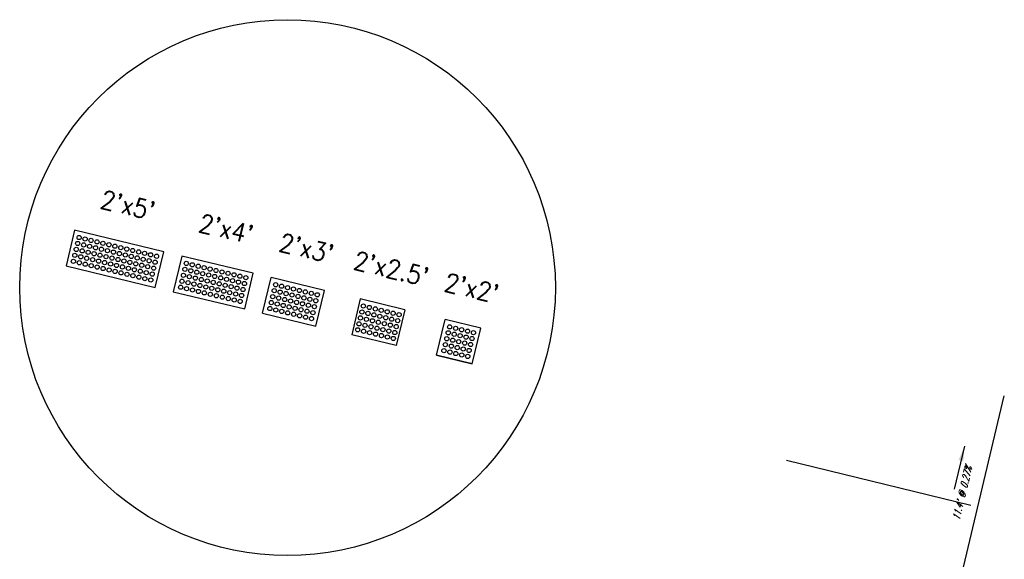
# Model space of a CAD drawing. Extents: x 167754 to 212748, y 396132 to 454338.
# Tile 129 of 147: x 168248 to 168301, y 437906 to 437935. Entities that reach past the tile are written whole.
import ezdxf
from ezdxf.enums import TextEntityAlignment as Align

# ---------------------------------------------------------------- set-up
doc = ezdxf.new("R2010")
doc.units = 0
doc.header["$MEASUREMENT"] = 0
doc.layers.get('0').update_dxf_attribs({"linetype": 'CONTINUOUS'})
for name, color, linetype, plot in [('0_EX. 3DP', 31, 'CONTINUOUS', False), ('SC_SCRATCH-1', 7, 'CONTINUOUS', False), ('SC_SCRATCH-2', 2, 'CONTINUOUS', False), ('SC_SCRATCH-3', 3, 'CONTINUOUS', False), ('SC_SCRATCH-4', 4, 'CONTINUOUS', False), ('SC_SCRATCH-5', 5, 'CONTINUOUS', False)]:
    doc.layers.add(name, color=color, linetype=linetype, plot=plot)
doc.styles.add('romans', font='romans.shx', dxfattribs={"width": 0.75, "oblique": 22.5})
doc.styles.get("Standard").update_dxf_attribs({"font": 'romans.shx', "width": 0.9})
doc.dimstyles.new('4P', dxfattribs={"dimscale": 4, "dimtxt": 0.14, "dimasz": 0.14, "dimexe": 0.05, "dimexo": 0.05, "dimgap": 0.05, "dimtad": 1, "dimzin": 0, "dimdsep": 46, "dimtxsty": 'romans', "dimcen": 0, "dimdle": 0.1, "dimclrd": 1, "dimclre": 1, "dimclrt": 7, "dimaunit": 1, "dimadec": 4, "dimazin": 0, "dimtfac": 1, "dimtmove": 0, "dimatfit": 2, "dimfxl": 1, "dimtvp": 1, "dimtolj": 1, "dimtzin": 0, "dimarcsym": 0})

# ---------------------------------------------------------------- blocks, each defined once
blk = doc.blocks.new('DOMES_5FT')
for p, q in [((-0.07, 2.499), (-2.069, 2.443)), ((-2.069, 2.443), (-1.929, -2.555)), ((0.07, -2.499), (-0.07, 2.499)), ((-1.929, -2.555), (0.07, -2.499))]:
    blk.add_line(p, q)
for centre in [(-1.725, 2.12), (-1.392, 2.13), (-1.059, 2.139), (-0.727, 2.148), (-0.394, 2.158), (-1.716, 1.788), (-1.383, 1.797), (-1.05, 1.806), (-0.717, 1.816), (-0.384, 1.825), (-1.706, 1.453), (-1.697, 1.12), (-1.374, 1.462), (-1.364, 1.129), (-1.041, 1.471), (-1.031, 1.138), (-0.708, 1.481), (-0.698, 1.148), (-0.375, 1.49), (-0.366, 1.157), (-1.688, 0.787), (-1.678, 0.454), (-1.355, 0.796), (-1.346, 0.463), (-1.022, 0.806), (-1.013, 0.473), (-0.689, 0.815), (-0.68, 0.482), (-0.356, 0.824), (-0.347, 0.491), (-1.669, 0.121), (-1.336, 0.131), (-1.003, 0.14), (-0.67, 0.149), (-0.338, 0.159), (-1.66, -0.212), (-1.65, -0.547), (-1.327, -0.202), (-1.317, -0.537), (-0.994, -0.193), (-0.985, -0.528), (-0.661, -0.184), (-0.652, -0.518), (-0.328, -0.174), (-0.319, -0.509), (-1.641, -0.881), (-1.308, -0.872), (-0.975, -0.863), (-0.642, -0.853), (-0.633, -1.186), (-0.309, -0.844), (-0.3, -1.177), (-1.632, -1.214), (-1.622, -1.547), (-1.299, -1.205), (-1.289, -1.538), (-0.966, -1.196), (-0.956, -1.528), (-0.624, -1.519), (-0.291, -1.51), (-1.613, -1.88), (-1.604, -2.213), (-1.28, -1.871), (-1.271, -2.204), (-0.947, -1.861), (-0.938, -2.194), (-0.614, -1.852), (-0.605, -2.185), (-0.281, -1.843), (-0.272, -2.175)]:
    blk.add_circle(centre, 0.115)
blk = doc.blocks.new('DOMES_4FT')
for p, q in [((-21.22, 49.29), (-23.96, 1.37)), ((2.74, 47.92), (-21.22, 49.29)), ((0, 0), (2.74, 47.92)), ((-23.96, 1.37), (0, 0))]:
    blk.add_line(p, q)
for centre in [(-17.43, 45.07), (-13.44, 44.85), (-9.45, 44.62), (-5.47, 44.39), (-1.48, 44.16), (-17.66, 41.08), (-13.67, 40.86), (-9.68, 40.63), (-5.69, 40.4), (-1.7, 40.17), (-18.12, 33.11), (-17.89, 37.09), (-14.13, 32.88), (-13.9, 36.87), (-10.14, 32.65), (-9.91, 36.64), (-6.15, 32.42), (-5.92, 36.41), (-2.16, 32.19), (-1.93, 36.18), (-18.58, 25.1), (-18.35, 29.12), (-14.59, 24.87), (-14.36, 28.89), (-10.6, 24.65), (-10.37, 28.66), (-6.61, 24.42), (-6.38, 28.43), (-2.39, 28.2), (-18.81, 21.09), (-14.82, 20.86), (-10.83, 20.63), (-6.84, 20.4), (-2.85, 20.18), (-2.62, 24.19), (-19.26, 13.11), (-19.03, 17.1), (-15.27, 12.88), (-15.04, 16.87), (-11.28, 12.65), (-11.06, 16.64), (-7.29, 12.42), (-7.07, 16.41), (-3.3, 12.2), (-3.08, 16.19), (-19.72, 5.13), (-19.49, 9.12), (-15.5, 8.89), (-11.51, 8.66), (-7.52, 8.44), (-3.53, 8.21), (-15.73, 4.9), (-11.74, 4.67), (-7.75, 4.45), (-3.76, 4.22)]:
    blk.add_circle(centre, 1.37)

msp = doc.modelspace()

# ---------------------------------------------------------------- linework, layer by layer
at = {"layer": '0_EX. 3DP'}
msp.add_polyline3d([(168298.812, 437903.791, 1212.374), (168301.451, 437914.876, 1212.343)], dxfattribs=at)
at = {"layer": 'SC_SCRATCH-1', "color": 1}
for points in [[(168270.536, 437917.077), (168271.006, 437919.021)], [(168270.536, 437917.077), (168271.006, 437919.021)], [(168272.95, 437918.551), (168271.006, 437919.021)], [(168272.48, 437916.607), (168272.95, 437918.551)], [(168272.48, 437916.607), (168270.536, 437917.077)], [(168270.536, 437917.077), (168272.48, 437916.607)]]:
    msp.add_lwpolyline(points, dxfattribs=at)
at = {"layer": 'SC_SCRATCH-1'}
msp.add_circle((168262.425, 437920.757), 14.582, dxfattribs=at)
at = {"layer": 'SC_SCRATCH-1', "color": 1}
for centre in [(168271.254, 437918.621), (168271.578, 437918.543), (168271.901, 437918.465), (168271.098, 437917.974), (168271.176, 437918.298), (168271.499, 437918.22), (168271.823, 437918.141), (168272.147, 437918.063), (168272.225, 437918.387), (168272.471, 437917.985), (168272.549, 437918.308), (168271.019, 437917.65), (168271.343, 437917.572), (168271.421, 437917.896), (168271.667, 437917.494), (168271.745, 437917.818), (168271.99, 437917.416), (168272.069, 437917.739), (168272.392, 437917.661), (168270.941, 437917.327), (168271.265, 437917.249), (168271.588, 437917.17), (168271.912, 437917.092), (168272.236, 437917.014), (168272.314, 437917.337)]:
    msp.add_circle(centre, 0.115, dxfattribs=at)
at = {"layer": 'SC_SCRATCH-2', "color": 6}
for points in [[(168266.389, 437920.138), (168265.919, 437918.194)], [(168268.819, 437919.55), (168266.389, 437920.138)], [(168268.819, 437919.55), (168268.349, 437917.606)], [(168268.349, 437917.606), (168265.919, 437918.194)]]:
    msp.add_lwpolyline(points, dxfattribs=at)
for centre in [(168266.554, 437919.755), (168266.879, 437919.676), (168267.205, 437919.598), (168267.529, 437919.519), (168266.397, 437919.108), (168266.476, 437919.431), (168266.723, 437919.029), (168266.801, 437919.353), (168267.127, 437919.274), (168267.45, 437919.196), (168267.774, 437919.117), (168267.852, 437919.441), (168268.098, 437919.039), (168268.176, 437919.363), (168268.5, 437919.285), (168266.241, 437918.46), (168266.319, 437918.784), (168266.645, 437918.705), (168266.97, 437918.627), (168267.049, 437918.95), (168267.294, 437918.548), (168267.372, 437918.872), (168267.618, 437918.47), (168267.696, 437918.794), (168268.02, 437918.715), (168268.343, 437918.637), (168268.422, 437918.961), (168266.566, 437918.382), (168266.892, 437918.303), (168267.216, 437918.225), (168267.539, 437918.146), (168267.863, 437918.068), (168267.941, 437918.392), (168268.187, 437917.99), (168268.265, 437918.313)]:
    msp.add_circle(centre, 0.115, dxfattribs=at)
at = {"layer": 'SC_SCRATCH-3'}
for points in [[(168261.059, 437919.369), (168261.529, 437921.313)], [(168264.445, 437920.608), (168261.529, 437921.313)], [(168263.975, 437918.664), (168264.445, 437920.608)], [(168261.059, 437919.369), (168263.975, 437918.664)]]:
    msp.add_lwpolyline(points, dxfattribs=at)
for centre in [(168261.699, 437920.59), (168261.777, 437920.913), (168262.101, 437920.835), (168262.425, 437920.757), (168262.748, 437920.679), (168263.072, 437920.6), (168261.621, 437920.266), (168261.944, 437920.188), (168262.023, 437920.511), (168262.268, 437920.109), (168262.346, 437920.433), (168262.67, 437920.355), (168262.994, 437920.277), (168263.317, 437920.198), (168263.396, 437920.522), (168263.641, 437920.12), (168263.719, 437920.444), (168264.043, 437920.365), (168261.464, 437919.619), (168261.542, 437919.942), (168261.788, 437919.54), (168261.866, 437919.864), (168262.19, 437919.786), (168262.513, 437919.708), (168262.592, 437920.031), (168262.837, 437919.629), (168262.915, 437919.953), (168263.161, 437919.551), (168263.239, 437919.875), (168263.563, 437919.796), (168263.886, 437919.718), (168263.965, 437920.042), (168262.112, 437919.462), (168262.435, 437919.384), (168262.759, 437919.306), (168263.083, 437919.227), (168263.406, 437919.149), (168263.484, 437919.473), (168263.73, 437919.071), (168263.808, 437919.394)]:
    msp.add_circle(centre, 0.115, dxfattribs=at)
at = {"layer": 'SC_SCRATCH-5'}
msp.add_lwpolyline([(168289.587, 437911.367), (168299.627, 437908.922)], dxfattribs=at)

# ---------------------------------------------------------------- block references
at = {"layer": 'SC_SCRATCH-4', "xscale": 0.0833333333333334, "yscale": 0.0833333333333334, "zscale": 0.0833333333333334, "rotation": 79.85398091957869}
msp.add_blockref('DOMES_4FT', (168260.557, 437921.548), dxfattribs=at)
at = {"layer": 'SC_SCRATCH-5', "rotation": 254.7958654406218}
msp.add_blockref('DOMES_5FT', (168252.794, 437921.355), dxfattribs=at)

# ---------------------------------------------------------------- texts
at = {"layer": '0_EX. 3DP', "style": 'romans', "oblique": 22.5, "width": 0.75}
msp.add_text("11.4' @ 0.27%", height=0.4, rotation=76.6089, dxfattribs=at).set_placement((168299.353, 437909.519), align=Align.CENTER)
at = {"layer": 'SC_SCRATCH-1', "color": 1, "insert": (168272.448, 437920.73), "char_height": 1, "attachment_point": 5, "rotation": 346.4045}
msp.add_mtext_dynamic_manual_height_columns("2'x2'", width=2.84833, gutter_width=12, heights=[0], dxfattribs=at)
at = {"layer": 'SC_SCRATCH-2', "color": 6, "insert": (168268.074, 437921.788), "char_height": 1, "attachment_point": 5, "rotation": 346.4045}
msp.add_mtext_dynamic_manual_height_columns("2'x2.5'", width=2.84833, gutter_width=12, heights=[0], dxfattribs=at)
at = {"layer": 'SC_SCRATCH-3', "insert": (168263.457, 437922.904), "char_height": 1, "attachment_point": 5, "rotation": 346.4045}
msp.add_mtext_dynamic_manual_height_columns("2'x3'", width=2.84833, gutter_width=12, heights=[0], dxfattribs=at)
at = {"layer": 'SC_SCRATCH-4', "insert": (168259.082, 437923.956), "char_height": 1, "attachment_point": 5, "rotation": 346.4045}
msp.add_mtext_dynamic_manual_height_columns("2'x4'", width=2.84833, gutter_width=12, heights=[0], dxfattribs=at)
at = {"layer": 'SC_SCRATCH-5', "insert": (168253.735, 437925.243), "char_height": 1, "attachment_point": 5, "rotation": 346.4045}
msp.add_mtext_dynamic_manual_height_columns("2'x5'", width=2.84833, gutter_width=12, heights=[0], dxfattribs=at)

# ---------------------------------------------------------------- leaders
at = {"layer": '0_EX. 3DP'}
msp.add_leader([(168299.279, 437912.125), (168298.723, 437909.791)], dimstyle='4P', override={"dimscale": 20, "dimtxt": 0.12, "dimasz": 0.04, "dimdec": 2}, dxfattribs=at)

doc.saveas('drawing.dxf')
